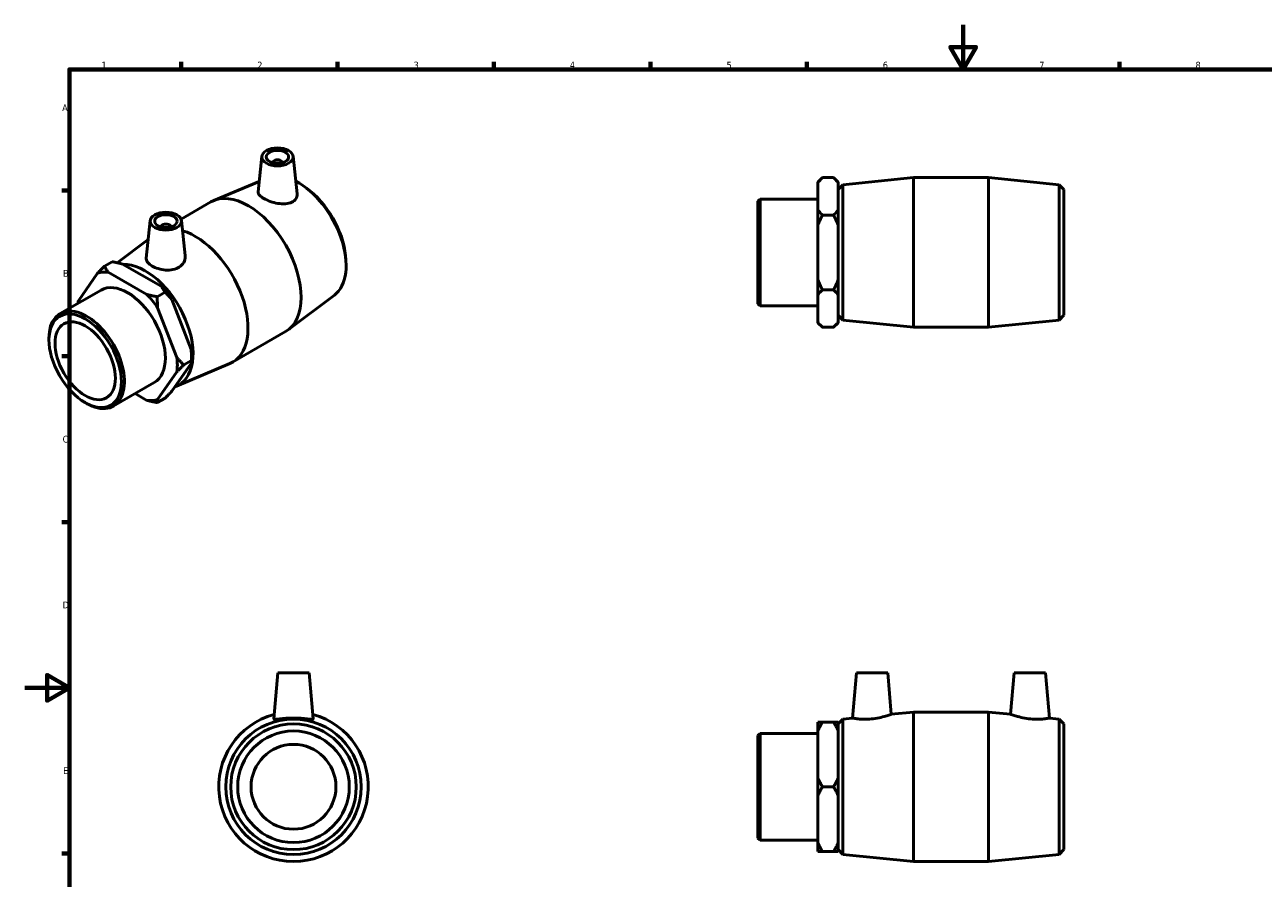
# Model space of a CAD drawing. Header units: millimetres. Extents: x 0 to 895, y -151 to 594.
# Tile 2 of 3: x 0 to 555, y 212 to 594. Entities that reach past the tile are written whole.
import ezdxf

# ---------------------------------------------------------------- set-up
doc = ezdxf.new("R2010")
doc.units = ezdxf.units.MM
doc.layers.add('Border (ANSI)', color=7, linetype='Continuous', lineweight=70)
doc.layers.add('Visible (ANSI)', color=7, linetype='Continuous', lineweight=50)
doc.styles.add('Note Text (ANSI)', font='tahoma.ttf')

# ---------------------------------------------------------------- blocks, each defined once
blk = doc.blocks.new('Borders Default Border')
at = {"layer": 'Border (ANSI)'}
for p, q in [((70.08, 574), (70.08, 577.45)), ((140.17, 574), (140.17, 577.45)), ((210.25, 574), (210.25, 577.45)), ((280.33, 574), (280.33, 577.45)), ((350.42, 574), (350.42, 577.45)), ((490.58, 574), (490.58, 577.45)), ((20, 519.75), (16.55, 519.75)), ((20, 445.5), (16.55, 445.5)), ((20, 371.25), (16.55, 371.25)), ((20, 222.75), (16.55, 222.75))]:
    blk.add_line(p, q, dxfattribs=at)
at = {"layer": 'Border (ANSI)', "flags": 128}
for points in [[(420.5, 594), (420.5, 574), (414.73, 584), (426.27, 584), (420.5, 574)], [(20, 20), (20, 574), (821, 574), (821, 20), (20, 20)], [(0, 297), (20, 297), (10, 302.77), (10, 291.23), (20, 297)]]:
    blk.add_lwpolyline(points, dxfattribs=at)
at = {"layer": 'Border (ANSI)', "color": 230, "true_color": 0xff0080, "char_height": 3.05, "attachment_point": 7, "style": 'Note Text (ANSI)'}
for s, insert in [('1', (34.35, 574.4)), ('2', (104.2, 574.4)), ('3', (174.26, 574.34)), ('4', (244.23, 574.4)), ('5', (314.48, 574.34)), ('6', (384.49, 574.34)), ('7', (454.6, 574.4)), ('8', (524.63, 574.33)), ('A', (16.78, 555.35)), ('B', (17.15, 481.1)), ('C', (16.95, 406.8)), ('D', (16.96, 332.6)), ('E', (17.21, 258.35))]:
    blk.add_mtext(s, dxfattribs=dict(at, insert=insert))

msp = doc.modelspace()

# ---------------------------------------------------------------- linework, layer by layer
at = {"layer": 'Visible (ANSI)'}
for p, q in [((106.254, 535.075), (104.556, 519.246)), ((120.227, 535.075), (122.021, 518.337)), ((111.24, 532.188), (111.24, 532.374)), ((115.24, 532.188), (115.24, 532.374)), ((105.053, 523.876), (84.654, 515.231)), ((126.239, 520.837), (125.004, 521.714)), ((355.431, 523.514), (357.441, 525.524)), ((355.431, 523.272), (355.431, 523.514)), ((355.431, 511.027), (355.431, 523.272)), ((357.441, 525.524), (362.421, 525.524)), ((364.431, 523.514), (362.421, 525.524)), ((364.431, 523.514), (364.431, 523.272)), ((364.431, 523.272), (364.431, 511.027)), ((364.531, 520.164), (366.531, 522.373)), ((366.531, 522.373), (398.198, 525.524)), ((366.531, 522.373), (366.531, 461.675)), ((398.198, 458.524), (398.198, 525.524)), ((398.198, 525.524), (431.865, 525.524)), ((431.865, 458.524), (431.865, 525.524)), ((463.531, 522.373), (431.865, 525.524)), ((463.531, 461.675), (463.531, 522.373)), ((465.531, 520.164), (463.531, 522.373)), ((364.431, 517.024), (364.531, 517.024)), ((364.531, 463.884), (364.531, 520.164)), ((465.531, 520.164), (465.531, 463.884)), ((70.074, 506.931), (83.429, 514.622)), ((328.531, 514.97), (329.487, 515.926)), ((328.531, 469.079), (328.531, 514.97)), ((329.487, 515.926), (329.487, 468.123)), ((329.487, 515.926), (355.431, 515.926)), ((355.431, 504.269), (355.431, 511.027)), ((364.431, 511.027), (364.431, 504.269)), ((56.261, 506.286), (54.46, 489.483)), ((70.234, 506.286), (71.912, 490.64)), ((357.441, 508.774), (362.421, 508.774)), ((61.248, 503.585), (61.248, 503.399)), ((65.248, 503.585), (65.248, 503.399)), ((355.431, 479.78), (355.431, 504.269)), ((364.431, 504.269), (364.431, 479.78)), ((41.474, 487.387), (55.352, 497.809)), ((143.728, 490.468), (143.866, 488.96)), ((39.199, 487.854), (35.678, 485.826)), ((54.759, 473.201), (37.442, 483.173)), ((43.806, 486.838), (61.123, 476.866)), ((32.664, 482.735), (24.005, 470.382)), ((355.431, 473.022), (355.431, 479.78)), ((364.431, 479.78), (364.431, 473.022)), ((15.828, 464.617), (34.173, 475.181)), ((62.887, 474.213), (59.366, 472.185)), ((138.718, 472.869), (118.006, 457.315)), ((355.431, 460.777), (355.431, 473.022)), ((362.421, 475.274), (357.441, 475.274)), ((364.431, 473.022), (364.431, 460.777)), ((68.196, 444.934), (59.537, 467.259)), ((65.901, 470.924), (74.56, 448.599)), ((328.531, 469.079), (329.487, 468.123)), ((329.487, 468.123), (355.431, 468.123)), ((364.431, 467.024), (364.531, 467.024)), ((355.431, 460.534), (355.431, 460.777)), ((364.431, 460.777), (364.431, 460.534)), ((364.531, 463.884), (366.531, 461.675)), ((366.531, 461.675), (398.198, 458.524)), ((463.531, 461.675), (431.865, 458.524)), ((465.531, 463.884), (463.531, 461.675)), ((93.059, 442.852), (116.865, 456.561)), ((355.431, 460.534), (357.441, 458.524)), ((362.421, 458.524), (357.441, 458.524)), ((364.431, 460.534), (362.421, 458.524)), ((398.198, 458.524), (431.865, 458.524)), ((10.854, 452.858), (10.854, 453.637)), ((74.731, 445.31), (74.731, 443.674)), ((59.537, 426.202), (68.196, 438.555)), ((74.56, 442.219), (65.901, 429.867)), ((67.985, 432.137), (91.834, 442.243)), ((71.21, 441.646), (74.731, 443.674)), ((39.683, 423.191), (58.028, 433.756)), ((49.454, 428.818), (54.759, 425.764)), ((27.016, 424.792), (27.69, 424.401)), ((59.366, 424.748), (62.887, 426.776)), ((113.417, 303.677), (111.615, 283.087)), ((127.417, 303.677), (113.417, 303.677)), ((127.417, 303.677), (129.218, 283.087)), ((372.681, 303.677), (370.913, 283.462)), ((372.681, 303.677), (386.681, 303.677)), ((386.681, 303.677), (388.298, 285.192)), ((443.381, 303.677), (441.764, 285.192)), ((457.381, 303.677), (443.381, 303.677)), ((457.381, 303.677), (459.15, 283.462)), ((364.531, 280.817), (366.531, 283.026)), ((366.531, 283.026), (370.913, 283.462)), ((366.531, 283.026), (366.531, 222.328)), ((388.298, 285.192), (398.198, 286.177)), ((398.198, 219.177), (398.198, 286.177)), ((398.198, 286.177), (431.865, 286.177)), ((431.865, 219.177), (431.865, 286.177)), ((441.764, 285.192), (431.865, 286.177)), ((463.531, 283.026), (459.15, 283.462)), ((463.531, 222.328), (463.531, 283.026)), ((465.531, 280.817), (463.531, 283.026)), ((355.431, 277.788), (355.431, 281.689)), ((355.431, 256.579), (355.431, 277.788)), ((362.421, 281.689), (357.441, 281.689)), ((364.431, 281.689), (364.431, 277.788)), ((364.431, 277.788), (364.431, 256.579)), ((364.431, 277.677), (364.531, 277.677)), ((364.531, 224.537), (364.531, 280.817)), ((465.531, 280.817), (465.531, 224.537)), ((328.531, 275.623), (329.487, 276.579)), ((328.531, 229.732), (328.531, 275.623)), ((329.487, 276.579), (329.487, 228.776)), ((329.487, 276.579), (355.431, 276.579)), ((355.431, 248.776), (355.431, 256.579)), ((364.431, 256.579), (364.431, 248.776)), ((357.441, 252.677), (362.421, 252.677)), ((355.431, 227.567), (355.431, 248.776)), ((364.431, 248.776), (364.431, 227.567)), ((328.531, 229.732), (329.487, 228.776)), ((329.487, 228.776), (355.431, 228.776)), ((355.431, 223.666), (355.431, 227.567)), ((364.431, 227.677), (364.531, 227.677)), ((364.431, 227.567), (364.431, 223.666)), ((357.441, 223.666), (362.421, 223.666)), ((364.531, 224.537), (366.531, 222.328)), ((366.531, 222.328), (398.198, 219.177)), ((463.531, 222.328), (431.865, 219.177)), ((465.531, 224.537), (463.531, 222.328)), ((398.198, 219.177), (431.865, 219.177))]:
    msp.add_line(p, q, dxfattribs=at)
for radius in [30.349, 28.14, 25, 19]:
    msp.add_circle((120.417, 252.677), radius, dxfattribs=at)
msp.add_arc((120.417, 252.677), 33.5, 104.92836, 75.07164, dxfattribs=at)
for centre, major_axis, ratio in [((113.24, 534.826), (7, 0), 0.5758617), ((113.24, 534.826), (5, 0), 0.5758617), ((63.248, 506.038), (7, 0), 0.5758617), ((63.248, 506.038), (5, 0), 0.5758617), ((27.079, 443.515), (11.451, -19.884), 0.5780931), ((27.079, 443.515), (9.542, -16.57), 0.5780931)]:
    msp.add_ellipse(centre, major_axis=major_axis, ratio=ratio, dxfattribs=at)
for centre, major_axis, ratio, start_param, end_param in [((113.24, 532.374), (-2, 0), 0.5758617, 2.9729035, 6.4518745), ((122.539, 498.486), (15.145, -26.3), 0.5780931, 0.0705551, 2.4100704), ((100.147, 485.592), (-16.718, 29.031), 0.5780931, 3.1415927, 6.2831853), ((123.953, 499.301), (-14.043, 24.386), 0.5780931, 4.0402122, 5.3845657), ((63.248, 503.585), (-2, 0), 0.5758617, 2.9729035, 6.4518745), ((76.341, 471.883), (16.718, -29.031), 0.5780931, 6.2126302, 8.8807367), ((46.1, 454.468), (-15.715, 27.289), 0.5780931, 5.8990973, 6.1475419), ((53.949, 458.988), (15.145, -26.3), 0.5780931, 6.1718377, 9.1212845), ((46.1, 454.468), (-11.928, 20.713), 0.5780931, 3.1415927, 6.2831853), ((46.1, 454.468), (15.715, -27.289), 0.5780931, 1.7103071, 1.9587517), ((52.464, 458.133), (-15.715, 27.289), 0.5780931, 4.8518998, 5.1003444), ((27.755, 443.904), (11.928, -20.713), 0.5780931, 5.4958534, 10.2121098), ((46.1, 454.468), (-15.715, 27.289), 0.5780931, 0.6631096, 0.7089917), ((46.1, 454.468), (15.715, -27.289), 0.5780931, 0.6631096, 0.9115542), ((52.464, 458.133), (-15.715, 27.289), 0.5780931, 3.9289245, 4.0531468), ((46.1, 454.468), (15.715, -27.289), 0.5780931, 5.8990973, 6.1475419)]:
    msp.add_ellipse(centre, major_axis=major_axis, ratio=ratio, start_param=start_param, end_param=end_param, dxfattribs=at)
for points, weights in [([(355.431, 523.272), (356.28, 524.363), (357.441, 525.524)], [1, 1.00241153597, 1]), ([(362.421, 525.524), (363.582, 524.363), (364.431, 523.272)], [1, 1.00241153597, 1]), ([(357.441, 508.774), (356.28, 509.935), (355.431, 511.027)], [1, 1.00241153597, 1]), ([(364.431, 511.027), (363.582, 509.935), (362.421, 508.774)], [1, 1.00241153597, 1]), ([(355.431, 504.269), (356.28, 506.452), (357.441, 508.774)], [1, 1.00241153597, 1]), ([(362.421, 508.774), (363.582, 506.452), (364.431, 504.269)], [1, 1.00241153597, 1]), ([(35.678, 485.826), (34.036, 484.182), (32.664, 482.735)], [1, 1.00241153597, 1]), ([(37.442, 483.173), (36.499, 484.407), (35.678, 485.826)], [1, 1.00241153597, 1]), ([(39.199, 487.854), (41.662, 487.381), (43.806, 486.838)], [1, 1.00241153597, 1]), ([(357.441, 475.274), (356.28, 477.597), (355.431, 479.78)], [1, 1.00241153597, 1]), ([(364.431, 479.78), (363.582, 477.597), (362.421, 475.274)], [1, 1.00241153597, 1]), ([(59.366, 472.185), (56.903, 472.658), (54.759, 473.201)], [1, 1.00241153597, 1]), ([(59.537, 467.259), (59.366, 469.595), (59.366, 472.185)], [1, 1.00241153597, 1]), ([(61.123, 476.866), (62.066, 475.631), (62.887, 474.213)], [1, 1.00241153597, 1]), ([(62.887, 474.213), (64.529, 472.568), (65.901, 470.924)], [1, 1.00241153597, 1]), ([(355.431, 473.022), (356.28, 474.113), (357.441, 475.274)], [1, 1.00241153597, 1]), ([(362.421, 475.274), (363.582, 474.113), (364.431, 473.022)], [1, 1.00241153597, 1]), ([(24.005, 470.382), (23.87, 469.789), (23.842, 469.232)], [1, 1.00189235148, 1.00081481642]), ([(357.441, 458.524), (356.28, 459.685), (355.431, 460.777)], [1, 1.00241153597, 1]), ([(364.431, 460.777), (363.582, 459.685), (362.421, 458.524)], [1, 1.00241153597, 1]), ([(71.21, 441.646), (69.568, 443.29), (68.196, 444.934)], [1, 1.00241153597, 1]), ([(74.56, 448.599), (74.731, 446.263), (74.731, 443.674)], [1, 1.00241153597, 1]), ([(68.196, 438.555), (69.568, 440.001), (71.21, 441.646)], [1, 1.00241153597, 1]), ([(74.731, 443.674), (74.731, 442.975), (74.56, 442.219)], [1, 1.00241153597, 1]), ([(65.901, 429.867), (64.529, 428.42), (62.887, 426.776)], [1, 1.00241153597, 1]), ([(54.759, 425.764), (56.903, 425.221), (59.366, 424.748)], [1, 1.00241153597, 1]), ([(59.366, 424.748), (59.366, 425.446), (59.537, 426.202)], [1, 1.00241153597, 1]), ([(357.441, 281.689), (356.28, 281.689), (355.431, 281.689)], [1, 1.00241153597, 1]), ([(355.431, 277.788), (356.28, 279.678), (357.441, 281.689)], [1, 1.00241153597, 1]), ([(364.431, 281.689), (363.582, 281.689), (362.421, 281.689)], [1, 1.00241153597, 1]), ([(362.421, 281.689), (363.582, 279.678), (364.431, 277.788)], [1, 1.00241153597, 1]), ([(357.441, 252.677), (356.28, 254.689), (355.431, 256.579)], [1, 1.00241153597, 1]), ([(364.431, 256.579), (363.582, 254.689), (362.421, 252.677)], [1, 1.00241153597, 1]), ([(355.431, 248.776), (356.28, 250.666), (357.441, 252.677)], [1, 1.00241153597, 1]), ([(362.421, 252.677), (363.582, 250.666), (364.431, 248.776)], [1, 1.00241153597, 1]), ([(357.441, 223.666), (356.28, 225.677), (355.431, 227.567)], [1, 1.00241153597, 1]), ([(364.431, 227.567), (363.582, 225.677), (362.421, 223.666)], [1, 1.00241153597, 1]), ([(355.431, 223.666), (356.28, 223.666), (357.441, 223.666)], [1, 1.00241153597, 1]), ([(362.421, 223.666), (363.582, 223.666), (364.431, 223.666)], [1, 1.00241153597, 1])]:
    msp.add_rational_spline(points, weights, degree=2, dxfattribs=at)
for points, knots in [([(119.686, 514.513), (118.902, 514.125), (117.902, 513.871), (115.71, 513.713), (114.518, 513.804), (112.298, 514.188), (111.121, 514.503), (108.942, 515.284), (107.941, 515.748), (106.353, 516.662), (105.67, 517.169), (104.768, 518.162), (104.549, 518.651), (104.548, 519.144), (104.551, 519.195), (104.557, 519.246)], [0, 0, 0, 0, 0.3437015, 0.3437015, 0.687403, 0.687403, 1.0242268, 1.0242268, 1.3610505, 1.3610505, 1.6978743, 1.6978743, 2.0346981, 2.0346981, 2.0732381, 2.0732381, 2.0732381, 2.0732381]), ([(122.021, 518.337), (122.031, 518.247), (122.037, 518.157), (122.062, 517.384), (121.875, 516.66), (121.056, 515.406), (120.423, 514.878), (119.686, 514.513)], [4.62750253, 4.62750253, 4.62750253, 4.62750253, 4.66945401, 4.66945401, 4.99257451, 4.99257451, 5.31569501, 5.31569501, 5.31569501, 5.31569501]), ([(69.245, 485.466), (68.466, 484.958), (67.486, 484.557), (65.353, 484.112), (64.201, 484.064), (62.046, 484.222), (60.897, 484.439), (58.781, 485.079), (57.814, 485.499), (56.281, 486.382), (55.611, 486.904), (54.705, 488.004), (54.47, 488.584), (54.443, 489.253), (54.448, 489.367), (54.46, 489.483)], [0, 0, 0, 0, 0.3231205, 0.3231205, 0.646241, 0.646241, 0.971519, 0.971519, 1.296797, 1.296797, 1.622075, 1.622075, 1.9473529, 1.9473529, 2.0130511, 2.0130511, 2.0130511, 2.0130511]), ([(71.911, 490.64), (71.93, 490.467), (71.94, 490.295), (71.94, 489.285), (71.713, 488.377), (70.78, 486.736), (70.073, 486.006), (69.245, 485.466)], [4.55849565, 4.55849565, 4.55849565, 4.55849565, 4.62829202, 4.62829202, 4.97199352, 4.97199352, 5.31569501, 5.31569501, 5.31569501, 5.31569501]), ([(129.218, 283.087), (129.219, 283.076), (129.218, 283.065), (129.185, 282.952), (128.94, 282.908), (128.011, 282.94), (127.328, 283.013), (125.774, 283.176), (124.795, 283.275), (122.658, 283.42), (121.501, 283.462), (119.332, 283.462), (118.175, 283.42), (116.039, 283.275), (115.059, 283.176), (113.505, 283.013), (112.822, 282.94), (111.893, 282.908), (111.648, 282.952), (111.618, 283.055)], [2.690386, 2.690386, 2.690386, 2.690386, 2.7221011, 2.7221011, 3.0452216, 3.0452216, 3.3683421, 3.3683421, 3.6936201, 3.6936201, 4.018898, 4.018898, 4.344176, 4.344176, 4.669454, 4.669454, 4.9925745, 4.9925745, 5.315695, 5.315695, 5.315695, 5.315695]), ([(379.364, 283.055), (378.292, 282.952), (377.152, 282.908), (375.064, 282.94), (374.117, 283.013), (372.624, 283.176), (371.978, 283.275), (371.122, 283.42), (370.913, 283.462), (370.913, 283.462)], [0, 0, 0, 0, 0.3231205, 0.3231205, 0.646241, 0.646241, 0.971519, 0.971519, 1.296797, 1.296797, 1.296797, 1.296797]), ([(388.298, 285.192), (388.298, 285.192), (388.073, 285.106), (387.17, 284.786), (386.493, 284.555), (384.924, 284.086), (383.921, 283.815), (381.711, 283.352), (380.504, 283.164), (379.364, 283.055)], [3.9546445, 3.9546445, 3.9546445, 3.9546445, 4.2914682, 4.2914682, 4.628292, 4.628292, 4.9719935, 4.9719935, 5.315695, 5.315695, 5.315695, 5.315695]), ([(450.698, 283.055), (449.558, 283.164), (448.351, 283.352), (446.142, 283.815), (445.138, 284.086), (443.57, 284.555), (442.892, 284.786), (441.989, 285.106), (441.764, 285.192), (441.764, 285.192)], [0, 0, 0, 0, 0.3437015, 0.3437015, 0.687403, 0.687403, 1.0242268, 1.0242268, 1.3610505, 1.3610505, 1.3610505, 1.3610505]), ([(459.15, 283.462), (459.15, 283.462), (458.94, 283.42), (458.084, 283.275), (457.438, 283.176), (455.945, 283.013), (454.998, 282.94), (452.911, 282.908), (451.77, 282.952), (450.698, 283.055)], [4.018898, 4.018898, 4.018898, 4.018898, 4.344176, 4.344176, 4.669454, 4.669454, 4.9925745, 4.9925745, 5.315695, 5.315695, 5.315695, 5.315695])]:
    msp.add_open_spline(points, degree=3, knots=knots, dxfattribs=at)
msp.add_open_spline([(111.618, 283.055), (111.615, 283.065), (111.614, 283.076), (111.615, 283.087)], degree=3, dxfattribs=at)

# ---------------------------------------------------------------- block references
msp.add_blockref('Borders Default Border', (0, 0))

doc.saveas('drawing.dxf')
